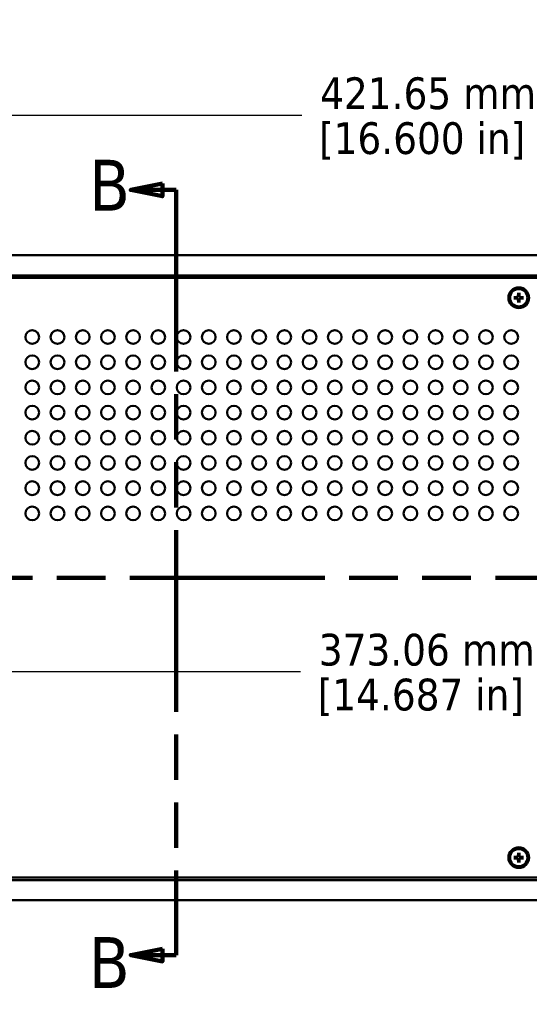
# Model space of a CAD drawing. Header units: millimetres. Extents: x 25 to 1702, y 51 to 1067.
# Tile 5 of 15: x 363 to 524, y 457 to 767. Entities that reach past the tile are written whole.
import ezdxf

# ---------------------------------------------------------------- set-up
doc = ezdxf.new("R2010")
doc.units = ezdxf.units.MM
doc.header["$LTSCALE"] = 2
doc.linetypes.add('DOUBLE_DASH_CHAIN', pattern=[1.2403, 0.6614, -0.0827, 0.1654, -0.0827, 0.1654, -0.0827])
for name, color, linetype, lineweight in [('Dimension (ANSI)', 7, 'Continuous', 25), ('Section Line (ANSI)', 7, 'DOUBLE_DASH_CHAIN', 100), ('Visible (ANSI)', 7, 'Continuous', 50)]:
    doc.layers.add(name, color=color, linetype=linetype, lineweight=lineweight)
doc.styles.add('Label Text (ANSI)', font='tahoma.ttf')
doc.styles.add('Note Text (ANSI)', font='tahoma.ttf')
doc.dimstyles.new('Default - mm (ANSI)', dxfattribs={"dimscale": 2, "dimtxt": 5, "dimasz": 2.5, "dimexe": 3.175, "dimexo": 1.6002, "dimgap": 0.8, "dimtad": 0, "dimtih": 1, "dimtoh": 1, "dimrnd": 1e-08, "dimzin": 0, "dimdsep": 46, "dimtxsty": 'Note Text (ANSI)', "dimcen": 0.09, "dimdle": 10, "dimclrd": 256, "dimclre": 256, "dimclrt": 256, "dimadec": 1, "dimazin": 0, "dimtfac": 0.6096, "dimtofl": 0, "dimtmove": 0, "dimatfit": 3, "dimldrblk": 'Filled-1', "dimfxl": 1, "dimtolj": 1, "dimtzin": 0, "dimlwd": -1, "dimlwe": -1, "dimarcsym": 0})

# ---------------------------------------------------------------- blocks, each defined once
blk = doc.blocks.new('2dTransSection0')
at = {"layer": 'Section Line (ANSI)', "linetype": 'DOUBLE_DASH_CHAIN', "ltscale": 23.192327}
blk.add_line((83.94, 295.76), (329.33, 295.76), dxfattribs=at)
blk = doc.blocks.new('2dTransSection1')
at = {"layer": 'Section Line (ANSI)', "linetype": 'Continuous'}
for p, q in [((204.11, 357.85), (199.11, 356.85)), ((204.11, 356.85), (199.11, 356.85)), ((199.11, 356.85), (204.11, 355.85)), ((204.11, 355.85), (204.11, 357.85)), ((206.26, 356.85), (204.11, 356.85)), ((206.26, 356.85), (206.26, 343.54)), ((206.26, 249.61), (206.26, 236.3)), ((204.11, 237.3), (199.11, 236.3)), ((204.11, 236.3), (199.11, 236.3)), ((199.11, 236.3), (204.11, 235.3)), ((204.11, 235.3), (204.11, 237.3)), ((206.26, 236.3), (204.11, 236.3))]:
    blk.add_line(p, q, dxfattribs=at)
at = {"layer": 'Section Line (ANSI)', "linetype": 'DOUBLE_DASH_CHAIN', "ltscale": 21.616627}
blk.add_line((206.26, 356.85), (206.26, 236.3), dxfattribs=at)
at = {"layer": 'Section Line (ANSI)', "linetype": 'Continuous', "flags": 128}
for points in [[(204.11, 357.85), (199.11, 356.85), (204.11, 355.85), (204.11, 357.85)], [(204.11, 237.3), (199.11, 236.3), (204.11, 235.3), (204.11, 237.3)]]:
    blk.add_lwpolyline(points, dxfattribs=at)
at = {"layer": 'Section Line (ANSI)'}
for points in [[(204.11, 357.85), (199.11, 356.85), (204.11, 355.85), (204.11, 357.85)], [(204.11, 237.3), (199.11, 236.3), (204.11, 235.3), (204.11, 237.3)]]:
    blk.add_solid(points, dxfattribs=at)
at = {"layer": 'Section Line (ANSI)', "char_height": 8, "attachment_point": 7, "style": 'Label Text (ANSI)'}
for insert in [(192.54, 353.59), (192.5, 231.14)]:
    blk.add_mtext('B', dxfattribs=dict(at, insert=insert))
blk = doc.blocks.new('*D11')
at = {"layer": 'Defpoints', "color": 0, "transparency": 16777216}
for p in [(177.53, 489.92), (660.14, 489.92), (660.14, 436.09)]:
    blk.add_point(p, dxfattribs=at)
at = {"layer": 'Dimension (ANSI)', "transparency": 16777216}
for p, q in [((177.53, 486.72), (177.53, 429.74)), ((660.14, 486.72), (660.14, 429.74)), ((182.53, 436.09), (444.85, 436.09)), ((655.14, 436.09), (520.59, 436.09))]:
    blk.add_line(p, q, dxfattribs=at)
for points in [[(182.53, 436.93), (182.53, 435.26), (177.53, 436.09)], [(655.14, 436.93), (655.14, 435.26), (660.14, 436.09)]]:
    blk.add_solid(points, dxfattribs=at)
at = {"layer": 'Dimension (ANSI)', "transparency": 16777216, "char_height": 10, "attachment_point": 5, "style": 'Note Text (ANSI)'}
for s, insert in [('\\A1; 482.61 mm', (482.72, 442.92)), ('\\A1;[19.000 in]', (482.72, 427.95))]:
    blk.add_mtext(s, dxfattribs=dict(at, insert=insert))
blk = doc.blocks.new('Filled-1')
at = {"color": 0}
for p, q in [((0, 0), (-1, 0.333)), ((-1, 0.333), (-1, -0.333)), ((-1, 0), (0, 0)), ((-1, -0.333), (0, 0))]:
    blk.add_line(p, q, dxfattribs=at)
at = {"color": 0, "flags": 128}
blk.add_lwpolyline([(-1, -0.333), (0, 0), (-1, 0.333), (-1, -0.333)], dxfattribs=at)
at = {"color": 0}
blk.add_solid([(-1, -0.333), (0, 0), (-1, 0.333), (-1, -0.333)], dxfattribs=at)
blk = doc.blocks.new('*D17')
at = {"layer": 'Defpoints', "color": 0, "transparency": 16777216}
for p in [(629.66, 737.25), (208.01, 693.12), (629.66, 693.12)]:
    blk.add_point(p, dxfattribs=at)
at = {"layer": 'Dimension (ANSI)', "transparency": 16777216}
for p, q in [((208.01, 696.32), (208.01, 743.6)), ((629.66, 696.32), (629.66, 743.6)), ((213.01, 737.25), (452.13, 737.25)), ((624.66, 737.25), (527.88, 737.25))]:
    blk.add_line(p, q, dxfattribs=at)
for points in [[(213.01, 738.09), (213.01, 736.42), (208.01, 737.25)], [(624.66, 738.09), (624.66, 736.42), (629.66, 737.25)]]:
    blk.add_solid(points, dxfattribs=at)
at = {"layer": 'Dimension (ANSI)', "transparency": 16777216, "char_height": 10, "attachment_point": 5, "style": 'Note Text (ANSI)'}
for s, insert in [('\\A1; 421.65 mm', (490.01, 744.06)), ('\\A1;[16.600 in]', (490.01, 729.11))]:
    blk.add_mtext(s, dxfattribs=dict(at, insert=insert))
blk = doc.blocks.new('*D24')
at = {"layer": 'Defpoints', "color": 0, "transparency": 16777216}
for p in [(232.3, 603.28), (605.36, 603.28), (232.3, 561.94)]:
    blk.add_point(p, dxfattribs=at)
at = {"layer": 'Dimension (ANSI)', "transparency": 16777216}
for p, q in [((232.3, 600.08), (232.3, 555.59)), ((605.36, 600.08), (605.36, 555.59)), ((237.3, 561.94), (451.71, 561.94)), ((600.36, 561.94), (527.46, 561.94))]:
    blk.add_line(p, q, dxfattribs=at)
for points in [[(237.3, 562.78), (237.3, 561.11), (232.3, 561.94)], [(600.36, 562.78), (600.36, 561.11), (605.36, 561.94)]]:
    blk.add_solid(points, dxfattribs=at)
at = {"layer": 'Dimension (ANSI)', "transparency": 16777216, "char_height": 10, "attachment_point": 5, "style": 'Note Text (ANSI)'}
for s, insert in [('\\A1; 373.06 mm', (489.59, 568.75)), ('\\A1;[14.687 in]', (489.59, 553.8))]:
    blk.add_mtext(s, dxfattribs=dict(at, insert=insert))

msp = doc.modelspace()

# ---------------------------------------------------------------- linework, layer by layer
at = {"layer": 'Visible (ANSI)'}
for p, q in [((211.1812, 693.1191), (626.4812, 693.1191)), ((626.4812, 686.7691), (211.1812, 686.7691)), ((625.7312, 686.0191), (211.9312, 686.0191)), ((518.9313, 679.9463), (519.9865, 679.9711)), ((518.9313, 679.4918), (519.9865, 679.467)), ((519.9872, 679.9434), (519.736, 679.9396)), ((519.736, 679.4985), (519.9872, 679.4947)), ((520.204, 681.219), (520.1792, 680.1638)), ((520.2107, 680.4143), (520.2069, 680.1631)), ((520.6556, 680.1631), (520.6518, 680.4143)), ((520.6585, 681.219), (520.6833, 680.1638)), ((521.1265, 679.9396), (520.8753, 679.9434)), ((520.8753, 679.4947), (521.1265, 679.4985)), ((521.9312, 679.9463), (520.8759, 679.9711)), ((521.9312, 679.4918), (520.8759, 679.467)), ((520.204, 678.2191), (520.1792, 679.2744)), ((520.2069, 679.275), (520.2107, 679.0238)), ((520.6518, 679.0238), (520.6556, 679.275)), ((520.6585, 678.2191), (520.6833, 679.2744)), ((518.9313, 503.5463), (519.9865, 503.5711)), ((518.9313, 503.0918), (519.9865, 503.067)), ((519.9872, 503.5434), (519.736, 503.5396)), ((519.736, 503.0985), (519.9872, 503.0947)), ((520.204, 504.819), (520.1792, 503.7638)), ((520.204, 501.8191), (520.1792, 502.8744)), ((520.2107, 504.0143), (520.2069, 503.7631)), ((520.2069, 502.875), (520.2107, 502.6238)), ((520.6556, 503.7631), (520.6518, 504.0143)), ((520.6518, 502.6238), (520.6556, 502.875)), ((520.6585, 504.819), (520.6833, 503.7638)), ((520.6585, 501.8191), (520.6833, 502.8744)), ((521.1265, 503.5396), (520.8753, 503.5434)), ((520.8753, 503.0947), (521.1265, 503.0985)), ((521.9312, 503.5463), (520.8759, 503.5711)), ((521.9312, 503.0918), (520.8759, 503.067)), ((211.9312, 497.0191), (625.7312, 497.0191)), ((211.1812, 496.2691), (626.4812, 496.2691)), ((626.4812, 489.9191), (211.1812, 489.9191))]:
    msp.add_line(p, q, dxfattribs=at)
at = {"layer": 'Visible (ANSI)', "flags": 128}
for points in [[(518.9313, 679.9463), (518.9354, 679.9464), (518.9396, 679.9465), (518.9438, 679.9466), (518.9481, 679.9467), (518.9524, 679.9468), (518.9566, 679.9468), (518.9607, 679.9469), (518.9647, 679.947), (518.9684, 679.947), (518.9722, 679.9471), (518.976, 679.9472), (518.9797, 679.9472), (518.9834, 679.9473), (518.987, 679.9473), (518.9904, 679.9473), (518.9936, 679.9474), (518.9967, 679.9474), (518.9995, 679.9474), (519.0023, 679.9474), (519.0049, 679.9474), (519.0075, 679.9474), (519.0099, 679.9474), (519.0122, 679.9474), (519.0142, 679.9474)], [(519.0142, 679.4907), (519.0122, 679.4907), (519.0099, 679.4907), (519.0075, 679.4907), (519.0049, 679.4907), (519.0023, 679.4907), (518.9995, 679.4907), (518.9967, 679.4907), (518.9936, 679.4908), (518.9904, 679.4908), (518.987, 679.4908), (518.9834, 679.4909), (518.9797, 679.4909), (518.976, 679.491), (518.9722, 679.491), (518.9684, 679.4911), (518.9647, 679.4911), (518.9607, 679.4912), (518.9566, 679.4913), (518.9524, 679.4914), (518.9481, 679.4914), (518.9438, 679.4915), (518.9396, 679.4916), (518.9354, 679.4917), (518.9313, 679.4918)], [(519.736, 679.9396), (519.7143, 679.9399), (519.692, 679.9401), (519.6692, 679.9403), (519.6459, 679.9406), (519.622, 679.9408), (519.5974, 679.9411), (519.5722, 679.9413), (519.5464, 679.9416), (519.5199, 679.9419), (519.4926, 679.9422), (519.4647, 679.9425), (519.4359, 679.9428), (519.4063, 679.9431), (519.3758, 679.9434), (519.3445, 679.9437), (519.3122, 679.9441), (519.2789, 679.9445), (519.2446, 679.9448), (519.2093, 679.9452), (519.1728, 679.9456), (519.1351, 679.946), (519.0961, 679.9465), (519.0559, 679.9469), (519.0143, 679.9474)], [(519.0143, 679.4907), (519.0559, 679.4912), (519.0961, 679.4917), (519.1351, 679.4921), (519.1728, 679.4925), (519.2093, 679.4929), (519.2446, 679.4933), (519.2789, 679.4937), (519.3122, 679.494), (519.3445, 679.4944), (519.3758, 679.4947), (519.4063, 679.495), (519.4359, 679.4954), (519.4647, 679.4957), (519.4926, 679.496), (519.5199, 679.4963), (519.5464, 679.4965), (519.5722, 679.4968), (519.5974, 679.4971), (519.622, 679.4973), (519.6459, 679.4976), (519.6692, 679.4978), (519.692, 679.498), (519.7143, 679.4983), (519.736, 679.4985)], [(520.2069, 680.1631), (520.2063, 680.1494), (520.2048, 680.1358), (520.2026, 680.1225), (520.1995, 680.1094), (520.1955, 680.0959), (520.1904, 680.0823), (520.1845, 680.0689), (520.1775, 680.0557), (520.1696, 680.0429), (520.1609, 680.0307), (520.1515, 680.0193), (520.1416, 680.0087), (520.131, 679.9988), (520.1196, 679.9894), (520.1074, 679.9807), (520.0946, 679.9728), (520.0814, 679.9658), (520.068, 679.9598), (520.0544, 679.9548), (520.0409, 679.9508), (520.0278, 679.9477), (520.0145, 679.9455), (520.0009, 679.944), (519.9872, 679.9434)], [(519.9872, 679.4947), (520.0009, 679.4941), (520.0145, 679.4926), (520.0278, 679.4904), (520.0409, 679.4873), (520.0544, 679.4833), (520.068, 679.4783), (520.0814, 679.4723), (520.0946, 679.4653), (520.1074, 679.4574), (520.1196, 679.4487), (520.131, 679.4393), (520.1416, 679.4294), (520.1515, 679.4188), (520.1609, 679.4074), (520.1696, 679.3952), (520.1775, 679.3824), (520.1845, 679.3692), (520.1904, 679.3558), (520.1955, 679.3422), (520.1995, 679.3288), (520.2026, 679.3156), (520.2048, 679.3023), (520.2063, 679.2888), (520.2069, 679.275)], [(520.2029, 681.1361), (520.2029, 681.1381), (520.2029, 681.1404), (520.2029, 681.1428), (520.2029, 681.1454), (520.2029, 681.148), (520.2029, 681.1508), (520.2029, 681.1536), (520.2029, 681.1567), (520.203, 681.1599), (520.203, 681.1633), (520.203, 681.1669), (520.2031, 681.1706), (520.2031, 681.1743), (520.2032, 681.1781), (520.2032, 681.1819), (520.2033, 681.1856), (520.2034, 681.1896), (520.2035, 681.1937), (520.2035, 681.1979), (520.2036, 681.2022), (520.2037, 681.2065), (520.2038, 681.2107), (520.2039, 681.2149), (520.204, 681.219)], [(520.2029, 681.136), (520.2034, 681.0944), (520.2038, 681.0542), (520.2043, 681.0152), (520.2047, 680.9775), (520.2051, 680.941), (520.2055, 680.9057), (520.2058, 680.8714), (520.2062, 680.8381), (520.2065, 680.8058), (520.2069, 680.7745), (520.2072, 680.744), (520.2075, 680.7144), (520.2078, 680.6856), (520.2081, 680.6576), (520.2084, 680.6304), (520.2087, 680.6039), (520.209, 680.578), (520.2092, 680.5529), (520.2095, 680.5283), (520.2097, 680.5044), (520.21, 680.4811), (520.2102, 680.4583), (520.2104, 680.436), (520.2107, 680.4143)], [(520.6518, 680.4143), (520.652, 680.436), (520.6523, 680.4583), (520.6525, 680.4811), (520.6527, 680.5044), (520.653, 680.5283), (520.6532, 680.5529), (520.6535, 680.578), (520.6538, 680.6039), (520.654, 680.6304), (520.6543, 680.6576), (520.6546, 680.6856), (520.6549, 680.7144), (520.6553, 680.744), (520.6556, 680.7745), (520.6559, 680.8058), (520.6563, 680.8381), (520.6566, 680.8714), (520.657, 680.9057), (520.6574, 680.941), (520.6578, 680.9775), (520.6582, 681.0152), (520.6586, 681.0542), (520.6591, 681.0944), (520.6596, 681.136)], [(520.8753, 679.9434), (520.8615, 679.944), (520.848, 679.9455), (520.8347, 679.9477), (520.8215, 679.9508), (520.8081, 679.9548), (520.7945, 679.9598), (520.781, 679.9658), (520.7679, 679.9728), (520.7551, 679.9807), (520.7429, 679.9894), (520.7315, 679.9988), (520.7209, 680.0087), (520.711, 680.0193), (520.7016, 680.0307), (520.6929, 680.0429), (520.685, 680.0557), (520.678, 680.0689), (520.672, 680.0823), (520.667, 680.0959), (520.663, 680.1094), (520.6599, 680.1225), (520.6577, 680.1358), (520.6562, 680.1494), (520.6556, 680.1631)], [(520.6556, 679.275), (520.6562, 679.2888), (520.6577, 679.3023), (520.6599, 679.3156), (520.663, 679.3288), (520.667, 679.3422), (520.672, 679.3558), (520.678, 679.3692), (520.685, 679.3824), (520.6929, 679.3952), (520.7016, 679.4074), (520.711, 679.4188), (520.7209, 679.4294), (520.7315, 679.4393), (520.7429, 679.4487), (520.7551, 679.4574), (520.7679, 679.4653), (520.781, 679.4723), (520.7945, 679.4783), (520.8081, 679.4833), (520.8215, 679.4873), (520.8347, 679.4904), (520.848, 679.4926), (520.8615, 679.4941), (520.8753, 679.4947)], [(520.6585, 681.219), (520.6586, 681.2149), (520.6587, 681.2107), (520.6588, 681.2065), (520.6589, 681.2022), (520.6589, 681.1979), (520.659, 681.1937), (520.6591, 681.1896), (520.6592, 681.1856), (520.6592, 681.1819), (520.6593, 681.1781), (520.6593, 681.1743), (520.6594, 681.1706), (520.6594, 681.1669), (520.6595, 681.1633), (520.6595, 681.1599), (520.6595, 681.1567), (520.6596, 681.1536), (520.6596, 681.1508), (520.6596, 681.148), (520.6596, 681.1454), (520.6596, 681.1428), (520.6596, 681.1404), (520.6596, 681.1381), (520.6596, 681.1361)], [(521.8482, 679.9474), (521.8066, 679.9469), (521.7663, 679.9465), (521.7274, 679.946), (521.6897, 679.9456), (521.6532, 679.9452), (521.6178, 679.9448), (521.5835, 679.9445), (521.5503, 679.9441), (521.518, 679.9437), (521.4866, 679.9434), (521.4562, 679.9431), (521.4266, 679.9428), (521.3978, 679.9425), (521.3698, 679.9422), (521.3426, 679.9419), (521.3161, 679.9416), (521.2902, 679.9413), (521.265, 679.9411), (521.2405, 679.9408), (521.2166, 679.9406), (521.1932, 679.9403), (521.1704, 679.9401), (521.1482, 679.9399), (521.1265, 679.9396)], [(521.1265, 679.4985), (521.1482, 679.4983), (521.1704, 679.498), (521.1932, 679.4978), (521.2166, 679.4976), (521.2405, 679.4973), (521.265, 679.4971), (521.2902, 679.4968), (521.3161, 679.4965), (521.3426, 679.4963), (521.3698, 679.496), (521.3978, 679.4957), (521.4266, 679.4954), (521.4562, 679.495), (521.4866, 679.4947), (521.518, 679.4944), (521.5503, 679.494), (521.5835, 679.4937), (521.6178, 679.4933), (521.6532, 679.4929), (521.6897, 679.4925), (521.7274, 679.4921), (521.7663, 679.4917), (521.8066, 679.4912), (521.8482, 679.4907)], [(521.8482, 679.9474), (521.8503, 679.9474), (521.8525, 679.9474), (521.855, 679.9474), (521.8575, 679.9474), (521.8602, 679.9474), (521.863, 679.9474), (521.8658, 679.9474), (521.8688, 679.9474), (521.8721, 679.9473), (521.8755, 679.9473), (521.8791, 679.9473), (521.8828, 679.9472), (521.8865, 679.9472), (521.8903, 679.9471), (521.894, 679.947), (521.8978, 679.947), (521.9017, 679.9469), (521.9058, 679.9468), (521.91, 679.9468), (521.9143, 679.9467), (521.9186, 679.9466), (521.9229, 679.9465), (521.9271, 679.9464), (521.9312, 679.9463)], [(521.9312, 679.4918), (521.9271, 679.4917), (521.9229, 679.4916), (521.9186, 679.4915), (521.9143, 679.4914), (521.91, 679.4914), (521.9058, 679.4913), (521.9017, 679.4912), (521.8978, 679.4911), (521.894, 679.4911), (521.8903, 679.491), (521.8865, 679.491), (521.8828, 679.4909), (521.8791, 679.4909), (521.8755, 679.4908), (521.8721, 679.4908), (521.8688, 679.4908), (521.8658, 679.4907), (521.863, 679.4907), (521.8602, 679.4907), (521.8575, 679.4907), (521.855, 679.4907), (521.8525, 679.4907), (521.8503, 679.4907), (521.8482, 679.4907)], [(520.2107, 679.0238), (520.2104, 679.0021), (520.2102, 678.9798), (520.21, 678.9571), (520.2097, 678.9337), (520.2095, 678.9098), (520.2092, 678.8852), (520.209, 678.8601), (520.2087, 678.8342), (520.2084, 678.8077), (520.2081, 678.7805), (520.2078, 678.7525), (520.2075, 678.7237), (520.2072, 678.6941), (520.2069, 678.6637), (520.2065, 678.6323), (520.2062, 678.6), (520.2058, 678.5668), (520.2055, 678.5325), (520.2051, 678.4971), (520.2047, 678.4606), (520.2043, 678.4229), (520.2038, 678.384), (520.2034, 678.3437), (520.2029, 678.3021)], [(520.204, 678.2191), (520.2039, 678.2232), (520.2038, 678.2274), (520.2037, 678.2317), (520.2036, 678.236), (520.2035, 678.2402), (520.2035, 678.2445), (520.2034, 678.2486), (520.2033, 678.2525), (520.2032, 678.2563), (520.2032, 678.26), (520.2031, 678.2638), (520.2031, 678.2675), (520.203, 678.2712), (520.203, 678.2748), (520.203, 678.2782), (520.2029, 678.2815), (520.2029, 678.2845), (520.2029, 678.2873), (520.2029, 678.2901), (520.2029, 678.2928), (520.2029, 678.2953), (520.2029, 678.2978), (520.2029, 678.3), (520.2029, 678.302)], [(520.6596, 678.3021), (520.6591, 678.3437), (520.6586, 678.384), (520.6582, 678.4229), (520.6578, 678.4606), (520.6574, 678.4971), (520.657, 678.5325), (520.6566, 678.5668), (520.6563, 678.6), (520.6559, 678.6323), (520.6556, 678.6637), (520.6553, 678.6941), (520.6549, 678.7237), (520.6546, 678.7525), (520.6543, 678.7805), (520.654, 678.8077), (520.6538, 678.8342), (520.6535, 678.8601), (520.6532, 678.8852), (520.653, 678.9098), (520.6527, 678.9337), (520.6525, 678.9571), (520.6523, 678.9798), (520.652, 679.0021), (520.6518, 679.0238)], [(520.6596, 678.302), (520.6596, 678.3), (520.6596, 678.2978), (520.6596, 678.2953), (520.6596, 678.2928), (520.6596, 678.2901), (520.6596, 678.2873), (520.6596, 678.2845), (520.6595, 678.2815), (520.6595, 678.2782), (520.6595, 678.2748), (520.6594, 678.2712), (520.6594, 678.2675), (520.6593, 678.2638), (520.6593, 678.26), (520.6592, 678.2563), (520.6592, 678.2525), (520.6591, 678.2486), (520.659, 678.2445), (520.6589, 678.2402), (520.6589, 678.236), (520.6588, 678.2317), (520.6587, 678.2274), (520.6586, 678.2232), (520.6585, 678.2191)], [(518.9313, 503.5463), (518.9354, 503.5464), (518.9396, 503.5465), (518.9438, 503.5466), (518.9481, 503.5467), (518.9524, 503.5468), (518.9566, 503.5468), (518.9607, 503.5469), (518.9647, 503.547), (518.9684, 503.547), (518.9722, 503.5471), (518.976, 503.5472), (518.9797, 503.5472), (518.9834, 503.5473), (518.987, 503.5473), (518.9904, 503.5473), (518.9936, 503.5474), (518.9967, 503.5474), (518.9995, 503.5474), (519.0023, 503.5474), (519.0049, 503.5474), (519.0075, 503.5474), (519.0099, 503.5474), (519.0122, 503.5474), (519.0142, 503.5474)], [(519.0142, 503.0907), (519.0122, 503.0907), (519.0099, 503.0907), (519.0075, 503.0907), (519.0049, 503.0907), (519.0023, 503.0907), (518.9995, 503.0907), (518.9967, 503.0907), (518.9936, 503.0908), (518.9904, 503.0908), (518.987, 503.0908), (518.9834, 503.0909), (518.9797, 503.0909), (518.976, 503.091), (518.9722, 503.091), (518.9684, 503.0911), (518.9647, 503.0911), (518.9607, 503.0912), (518.9566, 503.0913), (518.9524, 503.0914), (518.9481, 503.0914), (518.9438, 503.0915), (518.9396, 503.0916), (518.9354, 503.0917), (518.9313, 503.0918)], [(519.736, 503.5396), (519.7143, 503.5399), (519.692, 503.5401), (519.6692, 503.5403), (519.6459, 503.5406), (519.622, 503.5408), (519.5974, 503.5411), (519.5722, 503.5413), (519.5464, 503.5416), (519.5199, 503.5419), (519.4926, 503.5422), (519.4647, 503.5425), (519.4359, 503.5428), (519.4063, 503.5431), (519.3758, 503.5434), (519.3445, 503.5437), (519.3122, 503.5441), (519.2789, 503.5445), (519.2446, 503.5448), (519.2093, 503.5452), (519.1728, 503.5456), (519.1351, 503.546), (519.0961, 503.5465), (519.0559, 503.5469), (519.0143, 503.5474)], [(519.0143, 503.0907), (519.0559, 503.0912), (519.0961, 503.0917), (519.1351, 503.0921), (519.1728, 503.0925), (519.2093, 503.0929), (519.2446, 503.0933), (519.2789, 503.0937), (519.3122, 503.094), (519.3445, 503.0944), (519.3758, 503.0947), (519.4063, 503.095), (519.4359, 503.0954), (519.4647, 503.0957), (519.4926, 503.096), (519.5199, 503.0963), (519.5464, 503.0965), (519.5722, 503.0968), (519.5974, 503.0971), (519.622, 503.0973), (519.6459, 503.0976), (519.6692, 503.0978), (519.692, 503.098), (519.7143, 503.0983), (519.736, 503.0985)], [(520.2069, 503.7631), (520.2063, 503.7494), (520.2048, 503.7358), (520.2026, 503.7225), (520.1995, 503.7094), (520.1955, 503.6959), (520.1904, 503.6823), (520.1845, 503.6689), (520.1775, 503.6557), (520.1696, 503.6429), (520.1609, 503.6307), (520.1515, 503.6193), (520.1416, 503.6087), (520.131, 503.5988), (520.1196, 503.5894), (520.1074, 503.5807), (520.0946, 503.5728), (520.0814, 503.5658), (520.068, 503.5598), (520.0544, 503.5548), (520.0409, 503.5508), (520.0278, 503.5477), (520.0145, 503.5455), (520.0009, 503.544), (519.9872, 503.5434)], [(519.9872, 503.0947), (520.0009, 503.0941), (520.0145, 503.0926), (520.0278, 503.0904), (520.0409, 503.0873), (520.0544, 503.0833), (520.068, 503.0783), (520.0814, 503.0723), (520.0946, 503.0653), (520.1074, 503.0574), (520.1196, 503.0487), (520.131, 503.0393), (520.1416, 503.0294), (520.1515, 503.0188), (520.1609, 503.0074), (520.1696, 502.9952), (520.1775, 502.9824), (520.1845, 502.9692), (520.1904, 502.9558), (520.1955, 502.9422), (520.1995, 502.9288), (520.2026, 502.9156), (520.2048, 502.9023), (520.2063, 502.8888), (520.2069, 502.875)], [(520.2029, 504.7361), (520.2029, 504.7381), (520.2029, 504.7404), (520.2029, 504.7428), (520.2029, 504.7454), (520.2029, 504.748), (520.2029, 504.7508), (520.2029, 504.7536), (520.2029, 504.7567), (520.203, 504.7599), (520.203, 504.7633), (520.203, 504.7669), (520.2031, 504.7706), (520.2031, 504.7743), (520.2032, 504.7781), (520.2032, 504.7819), (520.2033, 504.7856), (520.2034, 504.7896), (520.2035, 504.7937), (520.2035, 504.7979), (520.2036, 504.8022), (520.2037, 504.8065), (520.2038, 504.8107), (520.2039, 504.8149), (520.204, 504.819)], [(520.2029, 504.736), (520.2034, 504.6944), (520.2038, 504.6542), (520.2043, 504.6152), (520.2047, 504.5775), (520.2051, 504.541), (520.2055, 504.5057), (520.2058, 504.4714), (520.2062, 504.4381), (520.2065, 504.4058), (520.2069, 504.3745), (520.2072, 504.344), (520.2075, 504.3144), (520.2078, 504.2856), (520.2081, 504.2576), (520.2084, 504.2304), (520.2087, 504.2039), (520.209, 504.178), (520.2092, 504.1529), (520.2095, 504.1283), (520.2097, 504.1044), (520.21, 504.0811), (520.2102, 504.0583), (520.2104, 504.036), (520.2107, 504.0143)], [(520.2107, 502.6238), (520.2104, 502.6021), (520.2102, 502.5798), (520.21, 502.5571), (520.2097, 502.5337), (520.2095, 502.5098), (520.2092, 502.4852), (520.209, 502.4601), (520.2087, 502.4342), (520.2084, 502.4077), (520.2081, 502.3805), (520.2078, 502.3525), (520.2075, 502.3237), (520.2072, 502.2941), (520.2069, 502.2637), (520.2065, 502.2323), (520.2062, 502.2), (520.2058, 502.1668), (520.2055, 502.1325), (520.2051, 502.0971), (520.2047, 502.0606), (520.2043, 502.0229), (520.2038, 501.984), (520.2034, 501.9437), (520.2029, 501.9021)], [(520.6518, 504.0143), (520.652, 504.036), (520.6523, 504.0583), (520.6525, 504.0811), (520.6527, 504.1044), (520.653, 504.1283), (520.6532, 504.1529), (520.6535, 504.178), (520.6538, 504.2039), (520.654, 504.2304), (520.6543, 504.2576), (520.6546, 504.2856), (520.6549, 504.3144), (520.6553, 504.344), (520.6556, 504.3745), (520.6559, 504.4058), (520.6563, 504.4381), (520.6566, 504.4714), (520.657, 504.5057), (520.6574, 504.541), (520.6578, 504.5775), (520.6582, 504.6152), (520.6586, 504.6542), (520.6591, 504.6944), (520.6596, 504.736)], [(520.6596, 501.9021), (520.6591, 501.9437), (520.6586, 501.984), (520.6582, 502.0229), (520.6578, 502.0606), (520.6574, 502.0971), (520.657, 502.1325), (520.6566, 502.1668), (520.6563, 502.2), (520.6559, 502.2323), (520.6556, 502.2637), (520.6553, 502.2941), (520.6549, 502.3237), (520.6546, 502.3525), (520.6543, 502.3805), (520.654, 502.4077), (520.6538, 502.4342), (520.6535, 502.4601), (520.6532, 502.4852), (520.653, 502.5098), (520.6527, 502.5337), (520.6525, 502.5571), (520.6523, 502.5798), (520.652, 502.6021), (520.6518, 502.6238)], [(520.8753, 503.5434), (520.8615, 503.544), (520.848, 503.5455), (520.8347, 503.5477), (520.8215, 503.5508), (520.8081, 503.5548), (520.7945, 503.5598), (520.781, 503.5658), (520.7679, 503.5728), (520.7551, 503.5807), (520.7429, 503.5894), (520.7315, 503.5988), (520.7209, 503.6087), (520.711, 503.6193), (520.7016, 503.6307), (520.6929, 503.6429), (520.685, 503.6557), (520.678, 503.6689), (520.672, 503.6823), (520.667, 503.6959), (520.663, 503.7094), (520.6599, 503.7225), (520.6577, 503.7358), (520.6562, 503.7494), (520.6556, 503.7631)], [(520.6556, 502.875), (520.6562, 502.8888), (520.6577, 502.9023), (520.6599, 502.9156), (520.663, 502.9288), (520.667, 502.9422), (520.672, 502.9558), (520.678, 502.9692), (520.685, 502.9824), (520.6929, 502.9952), (520.7016, 503.0074), (520.711, 503.0188), (520.7209, 503.0294), (520.7315, 503.0393), (520.7429, 503.0487), (520.7551, 503.0574), (520.7679, 503.0653), (520.781, 503.0723), (520.7945, 503.0783), (520.8081, 503.0833), (520.8215, 503.0873), (520.8347, 503.0904), (520.848, 503.0926), (520.8615, 503.0941), (520.8753, 503.0947)], [(520.6585, 504.819), (520.6586, 504.8149), (520.6587, 504.8107), (520.6588, 504.8065), (520.6589, 504.8022), (520.6589, 504.7979), (520.659, 504.7937), (520.6591, 504.7896), (520.6592, 504.7856), (520.6592, 504.7819), (520.6593, 504.7781), (520.6593, 504.7743), (520.6594, 504.7706), (520.6594, 504.7669), (520.6595, 504.7633), (520.6595, 504.7599), (520.6595, 504.7567), (520.6596, 504.7536), (520.6596, 504.7508), (520.6596, 504.748), (520.6596, 504.7454), (520.6596, 504.7428), (520.6596, 504.7404), (520.6596, 504.7381), (520.6596, 504.7361)], [(521.8482, 503.5474), (521.8066, 503.5469), (521.7663, 503.5465), (521.7274, 503.546), (521.6897, 503.5456), (521.6532, 503.5452), (521.6178, 503.5448), (521.5835, 503.5445), (521.5503, 503.5441), (521.518, 503.5437), (521.4866, 503.5434), (521.4562, 503.5431), (521.4266, 503.5428), (521.3978, 503.5425), (521.3698, 503.5422), (521.3426, 503.5419), (521.3161, 503.5416), (521.2902, 503.5413), (521.265, 503.5411), (521.2405, 503.5408), (521.2166, 503.5406), (521.1932, 503.5403), (521.1704, 503.5401), (521.1482, 503.5399), (521.1265, 503.5396)], [(521.1265, 503.0985), (521.1482, 503.0983), (521.1704, 503.098), (521.1932, 503.0978), (521.2166, 503.0976), (521.2405, 503.0973), (521.265, 503.0971), (521.2902, 503.0968), (521.3161, 503.0965), (521.3426, 503.0963), (521.3698, 503.096), (521.3978, 503.0957), (521.4266, 503.0954), (521.4562, 503.095), (521.4866, 503.0947), (521.518, 503.0944), (521.5503, 503.094), (521.5835, 503.0937), (521.6178, 503.0933), (521.6532, 503.0929), (521.6897, 503.0925), (521.7274, 503.0921), (521.7663, 503.0917), (521.8066, 503.0912), (521.8482, 503.0907)], [(521.8482, 503.5474), (521.8503, 503.5474), (521.8525, 503.5474), (521.855, 503.5474), (521.8575, 503.5474), (521.8602, 503.5474), (521.863, 503.5474), (521.8658, 503.5474), (521.8688, 503.5474), (521.8721, 503.5473), (521.8755, 503.5473), (521.8791, 503.5473), (521.8828, 503.5472), (521.8865, 503.5472), (521.8903, 503.5471), (521.894, 503.547), (521.8978, 503.547), (521.9017, 503.5469), (521.9058, 503.5468), (521.91, 503.5468), (521.9143, 503.5467), (521.9186, 503.5466), (521.9229, 503.5465), (521.9271, 503.5464), (521.9312, 503.5463)], [(521.9312, 503.0918), (521.9271, 503.0917), (521.9229, 503.0916), (521.9186, 503.0915), (521.9143, 503.0914), (521.91, 503.0914), (521.9058, 503.0913), (521.9017, 503.0912), (521.8978, 503.0911), (521.894, 503.0911), (521.8903, 503.091), (521.8865, 503.091), (521.8828, 503.0909), (521.8791, 503.0909), (521.8755, 503.0908), (521.8721, 503.0908), (521.8688, 503.0908), (521.8658, 503.0907), (521.863, 503.0907), (521.8602, 503.0907), (521.8575, 503.0907), (521.855, 503.0907), (521.8525, 503.0907), (521.8503, 503.0907), (521.8482, 503.0907)], [(520.204, 501.8191), (520.2039, 501.8232), (520.2038, 501.8274), (520.2037, 501.8317), (520.2036, 501.836), (520.2035, 501.8402), (520.2035, 501.8445), (520.2034, 501.8486), (520.2033, 501.8525), (520.2032, 501.8563), (520.2032, 501.86), (520.2031, 501.8638), (520.2031, 501.8675), (520.203, 501.8712), (520.203, 501.8748), (520.203, 501.8782), (520.2029, 501.8815), (520.2029, 501.8845), (520.2029, 501.8873), (520.2029, 501.8901), (520.2029, 501.8928), (520.2029, 501.8953), (520.2029, 501.8978), (520.2029, 501.9), (520.2029, 501.902)], [(520.6596, 501.902), (520.6596, 501.9), (520.6596, 501.8978), (520.6596, 501.8953), (520.6596, 501.8928), (520.6596, 501.8901), (520.6596, 501.8873), (520.6596, 501.8845), (520.6595, 501.8815), (520.6595, 501.8782), (520.6595, 501.8748), (520.6594, 501.8712), (520.6594, 501.8675), (520.6593, 501.8638), (520.6593, 501.86), (520.6592, 501.8563), (520.6592, 501.8525), (520.6591, 501.8486), (520.659, 501.8445), (520.6589, 501.8402), (520.6589, 501.836), (520.6588, 501.8317), (520.6587, 501.8274), (520.6586, 501.8232), (520.6585, 501.8191)]]:
    msp.add_lwpolyline(points, dxfattribs=at)
at = {"layer": 'Visible (ANSI)'}
for centre, radius in [((520.4312, 679.7191), 3.25), ((520.4312, 679.7191), 2.7146), ((367.2375, 667.3501), 2.16), ((375.175, 667.3501), 2.16), ((383.1125, 667.3501), 2.16), ((391.05, 667.3501), 2.16), ((398.9875, 667.3501), 2.16), ((406.925, 667.3501), 2.16), ((414.8625, 667.3501), 2.16), ((422.8, 667.3501), 2.16), ((430.7375, 667.3501), 2.16), ((438.675, 667.3501), 2.16), ((446.6125, 667.3501), 2.16), ((454.55, 667.3501), 2.16), ((462.4875, 667.3501), 2.16), ((470.425, 667.3501), 2.16), ((478.3625, 667.3501), 2.16), ((486.3, 667.3501), 2.16), ((494.2375, 667.3501), 2.16), ((502.175, 667.3501), 2.16), ((510.1125, 667.3501), 2.16), ((518.05, 667.3501), 2.16), ((367.2375, 659.4126), 2.16), ((375.175, 659.4126), 2.16), ((383.1125, 659.4126), 2.16), ((391.05, 659.4126), 2.16), ((398.9875, 659.4126), 2.16), ((406.925, 659.4126), 2.16), ((414.8625, 659.4126), 2.16), ((422.8, 659.4126), 2.16), ((430.7375, 659.4126), 2.16), ((438.675, 659.4126), 2.16), ((446.6125, 659.4126), 2.16), ((454.55, 659.4126), 2.16), ((462.4875, 659.4126), 2.16), ((470.425, 659.4126), 2.16), ((478.3625, 659.4126), 2.16), ((486.3, 659.4126), 2.16), ((494.2375, 659.4126), 2.16), ((502.175, 659.4126), 2.16), ((510.1125, 659.4126), 2.16), ((518.05, 659.4126), 2.16), ((367.2375, 651.4751), 2.16), ((375.175, 651.4751), 2.16), ((383.1125, 651.4751), 2.16), ((391.05, 651.4751), 2.16), ((398.9875, 651.4751), 2.16), ((406.925, 651.4751), 2.16), ((414.8625, 651.4751), 2.16), ((422.8, 651.4751), 2.16), ((430.7375, 651.4751), 2.16), ((438.675, 651.4751), 2.16), ((446.6125, 651.4751), 2.16), ((454.55, 651.4751), 2.16), ((462.4875, 651.4751), 2.16), ((470.425, 651.4751), 2.16), ((478.3625, 651.4751), 2.16), ((486.3, 651.4751), 2.16), ((494.2375, 651.4751), 2.16), ((502.175, 651.4751), 2.16), ((510.1125, 651.4751), 2.16), ((518.05, 651.4751), 2.16), ((367.2375, 643.5376), 2.16), ((375.175, 643.5376), 2.16), ((383.1125, 643.5376), 2.16), ((391.05, 643.5376), 2.16), ((398.9875, 643.5376), 2.16), ((406.925, 643.5376), 2.16), ((414.8625, 643.5376), 2.16), ((422.8, 643.5376), 2.16), ((430.7375, 643.5376), 2.16), ((438.675, 643.5376), 2.16), ((446.6125, 643.5376), 2.16), ((454.55, 643.5376), 2.16), ((462.4875, 643.5376), 2.16), ((470.425, 643.5376), 2.16), ((478.3625, 643.5376), 2.16), ((486.3, 643.5376), 2.16), ((494.2375, 643.5376), 2.16), ((502.175, 643.5376), 2.16), ((510.1125, 643.5376), 2.16), ((518.05, 643.5376), 2.16), ((367.2375, 635.6001), 2.16), ((375.175, 635.6001), 2.16), ((383.1125, 635.6001), 2.16), ((391.05, 635.6001), 2.16), ((398.9875, 635.6001), 2.16), ((406.925, 635.6001), 2.16), ((414.8625, 635.6001), 2.16), ((422.8, 635.6001), 2.16), ((430.7375, 635.6001), 2.16), ((438.675, 635.6001), 2.16), ((446.6125, 635.6001), 2.16), ((454.55, 635.6001), 2.16), ((462.4875, 635.6001), 2.16), ((470.425, 635.6001), 2.16), ((478.3625, 635.6001), 2.16), ((486.3, 635.6001), 2.16), ((494.2375, 635.6001), 2.16), ((502.175, 635.6001), 2.16), ((510.1125, 635.6001), 2.16), ((518.05, 635.6001), 2.16), ((367.2375, 627.6626), 2.16), ((375.175, 627.6626), 2.16), ((383.1125, 627.6626), 2.16), ((391.05, 627.6626), 2.16), ((398.9875, 627.6626), 2.16), ((406.925, 627.6626), 2.16), ((414.8625, 627.6626), 2.16), ((422.8, 627.6626), 2.16), ((430.7375, 627.6626), 2.16), ((438.675, 627.6626), 2.16), ((446.6125, 627.6626), 2.16), ((454.55, 627.6626), 2.16), ((462.4875, 627.6626), 2.16), ((470.425, 627.6626), 2.16), ((478.3625, 627.6626), 2.16), ((486.3, 627.6626), 2.16), ((494.2375, 627.6626), 2.16), ((502.175, 627.6626), 2.16), ((510.1125, 627.6626), 2.16), ((518.05, 627.6626), 2.16), ((367.2375, 619.7251), 2.16), ((375.175, 619.7251), 2.16), ((383.1125, 619.7251), 2.16), ((391.05, 619.7251), 2.16), ((398.9875, 619.7251), 2.16), ((406.925, 619.7251), 2.16), ((414.8625, 619.7251), 2.16), ((422.8, 619.7251), 2.16), ((430.7375, 619.7251), 2.16), ((438.675, 619.7251), 2.16), ((446.6125, 619.7251), 2.16), ((454.55, 619.7251), 2.16), ((462.4875, 619.7251), 2.16), ((470.425, 619.7251), 2.16), ((478.3625, 619.7251), 2.16), ((486.3, 619.7251), 2.16), ((494.2375, 619.7251), 2.16), ((502.175, 619.7251), 2.16), ((510.1125, 619.7251), 2.16), ((518.05, 619.7251), 2.16), ((367.2375, 611.7876), 2.16), ((375.175, 611.7876), 2.16), ((383.1125, 611.7876), 2.16), ((391.05, 611.7876), 2.16), ((398.9875, 611.7876), 2.16), ((406.925, 611.7876), 2.16), ((414.8625, 611.7876), 2.16), ((422.8, 611.7876), 2.16), ((430.7375, 611.7876), 2.16), ((438.675, 611.7876), 2.16), ((446.6125, 611.7876), 2.16), ((454.55, 611.7876), 2.16), ((462.4875, 611.7876), 2.16), ((470.425, 611.7876), 2.16), ((478.3625, 611.7876), 2.16), ((486.3, 611.7876), 2.16), ((494.2375, 611.7876), 2.16), ((502.175, 611.7876), 2.16), ((510.1125, 611.7876), 2.16), ((518.05, 611.7876), 2.16), ((520.4312, 503.3191), 3.25), ((520.4312, 503.3191), 2.7146)]:
    msp.add_circle(centre, radius, dxfattribs=at)
for centre, radius, start, end in [((520.4312, 679.7191), 0.7294, 162.39692, 197.60308), ((519.9819, 680.1684), 0.1973, 271.348178, 358.651822), ((519.9819, 679.2697), 0.1973, 1.348178, 88.651822), ((520.4312, 679.7191), 0.7294, 72.39692, 107.60308), ((520.8806, 680.1684), 0.1973, 181.348178, 268.651822), ((520.8806, 679.2697), 0.1973, 91.348178, 178.651822), ((520.4312, 679.7191), 0.7294, 342.39692, 17.60308), ((520.4312, 679.7191), 0.7294, 252.39692, 287.60308), ((520.4312, 503.3191), 0.7294, 162.39692, 197.60308), ((519.9819, 503.7684), 0.1973, 271.348178, 358.651822), ((519.9819, 502.8697), 0.1973, 1.348178, 88.651822), ((520.4312, 503.3191), 0.7294, 72.39692, 107.60308), ((520.4312, 503.3191), 0.7294, 252.39692, 287.60308), ((520.8806, 503.7684), 0.1973, 181.348178, 268.651822), ((520.8806, 502.8697), 0.1973, 91.348178, 178.651822), ((520.4312, 503.3191), 0.7294, 342.39692, 17.60308)]:
    msp.add_arc(centre, radius, start, end, dxfattribs=at)

# ---------------------------------------------------------------- block references
at = {"layer": 'Section Line (ANSI)', "xscale": 2, "yscale": 2, "zscale": 2}
for name in ['2dTransSection1', '2dTransSection0']:
    msp.add_blockref(name, (0, 0), dxfattribs=at)

# ---------------------------------------------------------------- dimensions: what is measured, and where the dimension line sits
at = {"layer": 'Dimension (ANSI)'}
for base, p1, p2, text, picture, middle in [((629.6562, 737.2543), (208.0062, 693.1191), (629.6562, 693.1191), ' <> mm\\X[16.600 in]', '*D17', (490.0061, 737.2543)), ((232.3, 561.9444), (605.3625, 603.2776), (232.3, 603.2776), ' <> mm\\X[14.687 in]', '*D24', (489.5869, 561.9444)), ((660.1362, 436.0941), (177.5262, 489.9191), (660.1362, 489.9191), ' <> mm\\X[19.000 in]', '*D11', (482.7189, 436.0941))]:
    dim = msp.add_linear_dim(base=base, p1=p1, p2=p2, angle=180, text=text, dimstyle='Default - mm (ANSI)', override={"dimgap": 0.8, "dimtih": 0, "dimtoh": 0, "dimdec": 2, "dimpost": '', "dimtol": 0, "dimlim": 0, "dimtp": 0, "dimtm": 0, "dimtdec": 2, "dimatfit": 1}, dxfattribs=at)
    dim.commit()
    dim.dimension.update_dxf_attribs({"geometry": picture, "text_midpoint": middle, "dimtype": 160})

doc.saveas('drawing.dxf')
